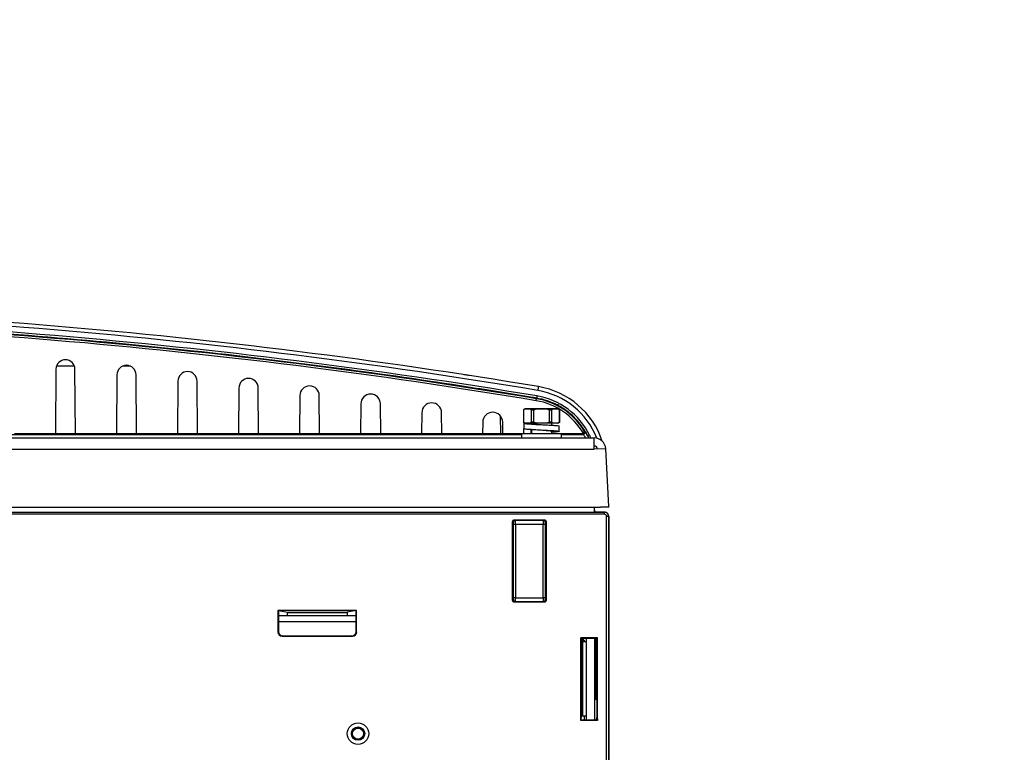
# Paper-space layout 'Sheet1' of a CAD drawing. Header units: millimetres. Extents: x 0 to 420, y 0 to 297.
# Tile 36 of 135: x 104 to 153, y 86 to 122. Entities that reach past the tile are written whole.
import ezdxf

# ---------------------------------------------------------------- set-up
doc = ezdxf.new("R2010")
doc.units = ezdxf.units.MM
doc.layers.add('SLD-0', color=179, linetype='Continuous')
doc.styles.add('SLDTEXTSTYLE1', font='TXT', dxfattribs={"width": 0.75})
doc.styles.add('SLDTEXTSTYLE3', font='TXT', dxfattribs={"width": 0.96})
doc.dimstyles.new('SLDDIMSTYLE3', dxfattribs={"dimtxt": 2.5, "dimasz": 3.302, "dimexe": 0, "dimexo": 0.0625, "dimtad": 1, "dimdec": 1, "dimlfac": 5, "dimrnd": 1e-09, "dimzin": 4, "dimdsep": 46, "dimtxsty": 'SLDTEXTSTYLE1', "dimblk1": 'NONE', "dimblk2": 'NONE', "dimsah": 1, "dimcen": 0, "dimadec": 0, "dimazin": 1, "dimtfac": 1, "dimtmove": 0, "dimatfit": 3, "dimldrblk": 'NONE', "dimfxl": 1, "dimfrac": 2, "dimtolj": 1, "dimtzin": 12, "dimarcsym": 0})
doc.dimstyles.new('SLDDIMSTYLE4', dxfattribs={"dimtxt": 2.5, "dimasz": 3.302, "dimexe": 0, "dimexo": 0.0625, "dimtad": 1, "dimdec": 1, "dimlfac": 5, "dimrnd": 1e-09, "dimzin": 12, "dimdsep": 46, "dimtxsty": 'SLDTEXTSTYLE1', "dimblk1": 'NONE', "dimblk2": 'NONE', "dimsah": 1, "dimcen": 0, "dimadec": 0, "dimazin": 3, "dimtfac": 1, "dimtmove": 0, "dimatfit": 3, "dimldrblk": 'NONE', "dimfxl": 1, "dimfrac": 2, "dimtolj": 1, "dimtzin": 12, "dimarcsym": 0})

# ---------------------------------------------------------------- blocks, each defined once
blk = doc.blocks.new('_D_22')
at = {"layer": 'SLD-0', "color": 179}
for p, q in [((177.639, 244.196), (170.681, 237.013)), ((170.681, 237.013), (163.266, 229.357)), ((168.235, 235.206), (170.681, 237.013)), ((170.681, 237.013), (168.594, 234.858)), ((170.681, 237.013), (168.953, 234.51)), ((168.235, 235.206), (168.953, 234.51)), ((163.266, 229.357), (151.443, 229.357))]:
    blk.add_line(p, q, dxfattribs=at)
at = {"layer": 'SLD-0', "color": 179, "char_height": 2.5, "attachment_point": 1, "style": 'SLDTEXTSTYLE3'}
for s, insert in [('%%c', (150.193, 232.392)), ('20.0', (155.213, 232.43))]:
    blk.add_mtext(s, dxfattribs=dict(at, insert=insert))
blk = doc.blocks.new('_None')
blk = doc.blocks.new('_D_23')
at = {"layer": 'SLD-0', "color": 179}
for p, q in [((163.999, 261.493), (154.023, 261.493)), ((172.8, 249.896), (163.999, 261.493)), ((171.384, 252.588), (170.588, 251.984)), ((172.8, 249.896), (170.986, 252.286)), ((171.384, 252.588), (172.8, 249.896)), ((172.8, 249.896), (170.588, 251.984)), ((175.52, 246.312), (172.8, 249.896))]:
    blk.add_line(p, q, dxfattribs=at)
at = {"layer": 'SLD-0', "color": 179, "char_height": 2.5, "attachment_point": 1, "style": 'SLDTEXTSTYLE3'}
for s, insert in [('%%c', (152.773, 264.528)), ('9.0', (157.794, 264.566))]:
    blk.add_mtext(s, dxfattribs=dict(at, insert=insert))
blk = doc.blocks.new('_D_24')
at = {"layer": 'SLD-0', "color": 179}
for p, q in [((241.453, 256.697), (250.709, 264.131)), ((250.709, 264.131), (262.532, 264.131)), ((241.453, 256.697), (243.478, 258.965)), ((244.105, 258.186), (243.478, 258.965)), ((241.453, 256.697), (243.792, 258.576)), ((244.105, 258.186), (241.453, 256.697)), ((236.385, 252.627), (241.453, 256.697))]:
    blk.add_line(p, q, dxfattribs=at)
at = {"layer": 'SLD-0', "color": 179, "char_height": 2.5, "attachment_point": 1, "style": 'SLDTEXTSTYLE3'}
for s, insert in [('%%c', (251.047, 267.167)), ('13.0', (256.067, 267.205))]:
    blk.add_mtext(s, dxfattribs=dict(at, insert=insert))
blk = doc.blocks.new('_D_25')
at = {"layer": 'SLD-0', "color": 179}
for p, q in [((240.691, 239.098), (237.146, 235.226)), ((237.146, 235.226), (227.951, 225.18)), ((234.752, 233.35), (237.146, 235.226)), ((237.146, 235.226), (235.121, 233.013)), ((237.146, 235.226), (235.489, 232.675)), ((234.752, 233.35), (235.489, 232.675)), ((227.951, 225.18), (216.128, 225.18))]:
    blk.add_line(p, q, dxfattribs=at)
at = {"layer": 'SLD-0', "color": 179, "char_height": 2.5, "attachment_point": 1, "style": 'SLDTEXTSTYLE3'}
for s, insert in [('%%c', (214.878, 228.215)), ('10.5', (219.898, 228.254))]:
    blk.add_mtext(s, dxfattribs=dict(at, insert=insert))
blk = doc.blocks.new('_D_28')
at = {"layer": 'SLD-0', "color": 179}
for p, q in [((173.264, 174.39), (183.569, 183.365)), ((183.569, 183.365), (193.545, 183.365)), ((173.264, 174.39), (175.198, 176.738)), ((175.855, 175.984), (175.198, 176.738)), ((173.264, 174.39), (175.526, 176.361)), ((175.855, 175.984), (173.264, 174.39)), ((169.87, 171.435), (173.264, 174.39))]:
    blk.add_line(p, q, dxfattribs=at)
at = {"layer": 'SLD-0', "color": 179, "char_height": 2.5, "attachment_point": 1, "style": 'SLDTEXTSTYLE3'}
for s, insert in [('%%c', (183.906, 186.4)), ('9.0', (188.927, 186.438))]:
    blk.add_mtext(s, dxfattribs=dict(at, insert=insert))
blk = doc.blocks.new('_D_30')
at = {"layer": 'SLD-0', "color": 179}
for p, q in [((230.033, 164.087), (234.374, 159.249)), ((236.006, 156.682), (234.374, 159.249)), ((234.374, 159.249), (236.75, 157.35)), ((234.374, 159.249), (236.378, 157.016)), ((234.374, 159.249), (244.668, 147.778)), ((236.006, 156.682), (236.75, 157.35)), ((244.668, 147.778), (256.491, 147.778))]:
    blk.add_line(p, q, dxfattribs=at)
at = {"layer": 'SLD-0', "color": 179, "char_height": 2.5, "attachment_point": 1, "style": 'SLDTEXTSTYLE3'}
for s, insert in [('%%c', (245.006, 150.813)), ('13.0', (250.026, 150.851))]:
    blk.add_mtext(s, dxfattribs=dict(at, insert=insert))
blk = doc.blocks.new('_D_31')
at = {"layer": 'SLD-0', "color": 179}
for p, q in [((224.118, 191.46), (212.295, 191.46)), ((230.761, 181.361), (224.118, 191.46)), ((229.53, 184.142), (228.695, 183.593)), ((229.53, 184.142), (230.761, 181.361)), ((230.761, 181.361), (228.695, 183.593)), ((230.761, 181.361), (229.113, 183.868)), ((233.646, 176.975), (230.761, 181.361))]:
    blk.add_line(p, q, dxfattribs=at)
at = {"layer": 'SLD-0', "color": 179, "char_height": 2.5, "attachment_point": 1, "style": 'SLDTEXTSTYLE3'}
for s, insert in [('%%c', (211.045, 194.495)), ('10.5', (216.066, 194.534))]:
    blk.add_mtext(s, dxfattribs=dict(at, insert=insert))

psp = doc.layouts.new('Sheet1')

# ---------------------------------------------------------------- linework, layer by layer
at = {"layer": 'SLD-0', "color": 179, "linetype": 'Continuous', "lineweight": 25}
for p, q in [((107.096, 105.026), (106.211, 105.026)), ((109.853, 105.026), (109.455, 105.026)), ((106.186, 104.882), (106.159, 101.706)), ((107.148, 101.706), (107.121, 104.882)), ((109.184, 104.605), (109.159, 101.706)), ((110.148, 101.706), (110.123, 104.605)), ((112.181, 104.296), (112.159, 101.706)), ((113.148, 101.706), (113.126, 104.296)), ((115.178, 103.956), (115.159, 101.706)), ((116.148, 101.706), (116.129, 103.956)), ((118.175, 103.584), (118.159, 101.706)), ((119.148, 101.706), (119.132, 103.584)), ((121.172, 103.181), (121.159, 101.706)), ((122.148, 101.706), (122.135, 103.181)), ((129.788, 103.333), (129.791, 103.352)), ((129.791, 103.352), (129.794, 103.37)), ((129.794, 103.37), (129.797, 103.387)), ((129.797, 103.387), (129.799, 103.402)), ((129.799, 103.402), (129.801, 103.415)), ((129.801, 103.415), (129.803, 103.424)), ((129.803, 103.424), (129.804, 103.43)), ((129.804, 103.432), (129.809, 103.461)), ((129.804, 103.43), (129.804, 103.432)), ((130.854, 103.126), (130.766, 103.126)), ((130.906, 103.112), (130.854, 103.126)), ((124.168, 102.745), (124.159, 101.706)), ((125.148, 101.706), (125.139, 102.745)), ((128.028, 102.589), (128.043, 101.706)), ((129.172, 102.873), (129.172, 102.279)), ((129.175, 102.279), (129.175, 102.873)), ((129.254, 102.926), (129.201, 102.912)), ((129.214, 102.912), (129.361, 102.926)), ((129.361, 102.926), (129.254, 102.926)), ((130.054, 102.926), (129.361, 102.926)), ((129.361, 102.926), (129.508, 102.912)), ((129.759, 102.912), (129.508, 102.912)), ((129.682, 102.873), (129.546, 102.873)), ((129.546, 102.873), (129.546, 102.279)), ((129.682, 102.279), (129.682, 102.873)), ((129.759, 102.912), (130.054, 102.926)), ((130.054, 102.926), (130.348, 102.912)), ((130.746, 102.926), (130.054, 102.926)), ((130.599, 102.912), (130.348, 102.912)), ((130.425, 102.873), (130.425, 102.279)), ((130.561, 102.873), (130.425, 102.873)), ((130.561, 102.279), (130.561, 102.873)), ((130.599, 102.912), (130.746, 102.926)), ((130.746, 102.926), (130.893, 102.912)), ((130.854, 102.926), (130.746, 102.926)), ((130.906, 102.912), (130.854, 102.926)), ((130.932, 102.873), (130.932, 102.279)), ((130.936, 102.279), (130.936, 102.873)), ((127.164, 102.277), (127.159, 101.706)), ((128.148, 101.706), (128.143, 102.277)), ((129.184, 102.226), (129.184, 101.966)), ((129.244, 102.226), (129.184, 102.226)), ((129.201, 102.24), (129.254, 102.226)), ((129.361, 102.226), (129.214, 102.24)), ((129.361, 102.226), (129.254, 102.226)), ((129.508, 102.24), (129.361, 102.226)), ((130.054, 102.226), (129.361, 102.226)), ((129.759, 102.24), (129.508, 102.24)), ((129.682, 102.279), (129.546, 102.279)), ((130.054, 102.226), (129.759, 102.24)), ((130.348, 102.24), (130.054, 102.226)), ((130.746, 102.226), (130.054, 102.226)), ((130.056, 102.156), (130.055, 102.156)), ((130.599, 102.24), (130.348, 102.24)), ((130.561, 102.279), (130.425, 102.279)), ((130.554, 102.128), (130.554, 102.226)), ((130.746, 102.226), (130.599, 102.24)), ((130.893, 102.24), (130.746, 102.226)), ((130.854, 102.226), (130.746, 102.226)), ((130.854, 102.226), (130.906, 102.24)), ((89.863, 101.679), (129.074, 101.679)), ((106.159, 101.706), (104.148, 101.706)), ((107.148, 101.706), (106.159, 101.706)), ((109.159, 101.706), (107.148, 101.706)), ((110.148, 101.706), (109.159, 101.706)), ((112.159, 101.706), (110.148, 101.706)), ((113.148, 101.706), (112.159, 101.706)), ((115.159, 101.706), (113.148, 101.706)), ((116.148, 101.706), (115.159, 101.706)), ((118.159, 101.706), (116.148, 101.706)), ((119.148, 101.706), (118.159, 101.706)), ((121.159, 101.706), (119.148, 101.706)), ((122.148, 101.706), (121.159, 101.706)), ((124.159, 101.706), (122.148, 101.706)), ((125.148, 101.706), (124.159, 101.706)), ((127.159, 101.706), (125.148, 101.706)), ((128.148, 101.706), (127.159, 101.706)), ((129.074, 101.706), (128.148, 101.706)), ((129.074, 101.706), (129.074, 101.506)), ((131.034, 101.706), (129.074, 101.706)), ((129.19, 101.691), (129.19, 101.951)), ((129.528, 101.951), (129.528, 101.691)), ((129.554, 101.924), (129.554, 101.706)), ((130.554, 101.706), (130.554, 101.828)), ((130.924, 101.826), (130.924, 102.086)), ((131.034, 101.506), (131.034, 101.706)), ((132.056, 101.706), (131.034, 101.706)), ((131.034, 101.679), (132.103, 101.679)), ((132.103, 101.679), (132.056, 101.706)), ((90.344, 101.506), (132.646, 101.506)), ((132.646, 100.946), (132.646, 101.506)), ((90.344, 100.946), (132.646, 100.946)), ((133.205, 100.975), (132.646, 100.946)), ((133.354, 98.127), (133.205, 100.975)), ((44.158, 97.852), (133.149, 97.852)), ((133.149, 97.752), (44.158, 97.752)), ((44.654, 97.856), (132.654, 97.856)), ((90.744, 98.106), (132.955, 98.106)), ((132.654, 97.856), (132.654, 98.106)), ((133.153, 97.856), (132.654, 97.856)), ((132.955, 98.106), (133.354, 98.127)), ((133.154, 98.106), (132.955, 98.106)), ((133.149, 97.852), (133.154, 97.856)), ((133.149, 97.752), (133.149, 97.852)), ((133.354, 98.106), (133.154, 98.106)), ((133.352, 98.127), (133.354, 98.106)), ((128.612, 97.368), (128.612, 96.898)), ((128.675, 97.358), (128.612, 97.368)), ((128.712, 97.468), (128.775, 97.458)), ((130.195, 97.468), (128.712, 97.468)), ((128.775, 97.458), (130.132, 97.458)), ((130.132, 97.458), (130.195, 97.468)), ((130.295, 97.368), (130.232, 97.358)), ((130.295, 96.898), (130.295, 97.368)), ((133.249, 48.688), (133.249, 97.652)), ((133.249, 97.652), (133.349, 97.652)), ((133.354, 97.656), (133.349, 97.652)), ((133.349, 97.652), (133.349, 48.682)), ((133.354, 97.656), (133.354, 97.656)), ((133.354, 97.656), (133.354, 48.656)), ((133.36, 97.656), (133.36, 58.578)), ((128.612, 96.898), (128.654, 96.856)), ((128.612, 96.898), (128.612, 94.014)), ((128.654, 96.856), (128.654, 94.056)), ((128.68, 93.654), (128.68, 97.258)), ((128.78, 97.258), (128.68, 97.258)), ((128.78, 97.258), (128.78, 93.654)), ((130.127, 97.258), (128.78, 97.258)), ((130.127, 93.654), (130.127, 97.258)), ((130.227, 97.258), (130.127, 97.258)), ((130.227, 97.258), (130.227, 93.654)), ((130.254, 96.856), (130.295, 96.898)), ((130.254, 96.856), (130.254, 94.056)), ((130.295, 94.014), (130.295, 96.898)), ((128.654, 94.056), (128.612, 94.014)), ((128.612, 94.014), (128.612, 93.544)), ((130.254, 94.056), (130.295, 94.014)), ((130.295, 93.544), (130.295, 94.014)), ((128.612, 93.544), (128.675, 93.554)), ((128.78, 93.654), (128.68, 93.654)), ((128.775, 93.454), (128.712, 93.444)), ((128.712, 93.444), (130.195, 93.444)), ((130.132, 93.454), (128.775, 93.454)), ((128.78, 93.654), (130.127, 93.654)), ((130.227, 93.654), (130.127, 93.654)), ((130.195, 93.444), (130.132, 93.454)), ((130.232, 93.554), (130.295, 93.544)), ((120.967, 93.028), (117.1, 93.028)), ((117.1, 93.028), (117.1, 91.971)), ((117.1, 93.028), (117.132, 93.023)), ((117.132, 93.023), (117.132, 91.976)), ((117.132, 93.023), (117.57, 92.95)), ((117.57, 92.95), (120.497, 92.95)), ((120.495, 92.91), (117.572, 92.91)), ((117.572, 92.776), (117.572, 92.91)), ((120.495, 92.91), (120.495, 92.776)), ((120.935, 93.023), (120.497, 92.95)), ((120.967, 93.028), (120.935, 93.023)), ((120.935, 91.976), (120.935, 93.023)), ((120.967, 91.971), (120.967, 93.028)), ((117.132, 92.776), (120.935, 92.776)), ((117.1, 91.971), (117.132, 91.976)), ((120.935, 91.976), (120.967, 91.971)), ((117.332, 91.776), (117.3, 91.771)), ((117.3, 91.771), (120.767, 91.771)), ((117.332, 91.776), (120.735, 91.776)), ((120.767, 91.771), (120.735, 91.776)), ((132.811, 91.688), (131.989, 91.688)), ((131.989, 87.625), (131.989, 91.688)), ((131.989, 91.688), (131.994, 91.656)), ((132.714, 91.656), (131.994, 91.656)), ((131.996, 91.646), (132.024, 91.48)), ((132.008, 91.575), (132.154, 91.575)), ((132.024, 87.832), (132.024, 91.48)), ((132.064, 91.478), (132.064, 87.834)), ((132.254, 91.478), (132.064, 91.478)), ((132.154, 91.575), (132.154, 91.478)), ((132.254, 91.656), (132.254, 87.656)), ((132.654, 91.656), (132.654, 87.656)), ((132.754, 91.654), (132.78, 91.499)), ((132.78, 91.499), (132.811, 91.688)), ((132.78, 87.813), (132.78, 91.499)), ((132.811, 87.625), (132.811, 91.688)), ((132.72, 88.656), (132.654, 88.656)), ((132.76, 88.654), (132.78, 88.535)), ((131.989, 87.625), (131.994, 87.656)), ((132.811, 87.625), (131.989, 87.625)), ((131.994, 87.656), (132.714, 87.656)), ((131.996, 87.666), (132.024, 87.832)), ((132.254, 87.834), (132.064, 87.834)), ((132.154, 87.834), (132.154, 87.656)), ((132.754, 87.658), (132.78, 87.813)), ((132.78, 87.813), (132.811, 87.625))]:
    psp.add_line(p, q, dxfattribs=at)
at = {"layer": 'SLD-0', "color": 8, "linetype": 'Continuous', "lineweight": 25}
for p, q in [((129.175, 102.873), (129.172, 102.873)), ((129.214, 102.912), (129.201, 102.912)), ((130.906, 102.912), (130.893, 102.912)), ((130.936, 102.873), (130.932, 102.873)), ((129.175, 102.279), (129.172, 102.279)), ((129.214, 102.24), (129.201, 102.24)), ((130.906, 102.24), (130.893, 102.24)), ((130.936, 102.279), (130.932, 102.279)), ((132.416, 101.635), (132.455, 101.506)), ((132.327, 101.586), (132.356, 101.506)), ((133.154, 98.106), (133.153, 98.116)), ((128.612, 96.861), (128.649, 96.861)), ((128.654, 96.761), (128.612, 96.761)), ((128.612, 94.151), (128.654, 94.151)), ((128.649, 94.051), (128.612, 94.051)), ((120.935, 92.476), (117.132, 92.476)), ((132.053, 91.575), (132.053, 91.656)), ((132.093, 91.656), (132.093, 91.575)), ((132.72, 88.656), (132.72, 91.656)), ((132.76, 91.618), (132.76, 88.654))]:
    psp.add_line(p, q, dxfattribs=at)
at = {"layer": 'SLD-0', "color": 179, "linetype": 'Continuous', "lineweight": 25}
for radius in [0.53, 0.328, 0.311, 0.271]:
    psp.add_circle((121.034, 86.976), radius, dxfattribs=at)
for centre, radius, start, end in [((81.554, -185.931), 293.957, 80.53314, 89.88095), ((81.554, -185.92), 293.757, 80.53314, 89.88095), ((81.554, -185.931), 293.357, 80.53314, 89.85803), ((81.554, -185.931), 293.257, 80.53314, 89.85803), ((106.654, 104.878), 0.467, 0.5, 179.5), ((109.654, 104.601), 0.469, 0.5, 179.5), ((112.654, 104.292), 0.472, 0.5, 179.5), ((115.654, 103.952), 0.475, 0.5, 179.5), ((118.654, 103.58), 0.478, 0.5, 179.5), ((121.654, 103.176), 0.482, 0.5, 179.5), ((132.955, 103.016), 3.177, 170.0533, 171.95), ((129.245, 100.081), 3.532, 26.1146, 80.5374), ((135.217, 102.99), 5.413, 169.009, 171.0168), ((129.245, 100.077), 4, 18.4846, 80.5331), ((124.654, 102.74), 0.486, 0.5, 179.5), ((129.245, 100.077), 3.301, 29.8597, 80.5331), ((129.245, 100.077), 3.401, 31.5688, 80.5332), ((127.654, 102.272), 0.49, 0.5, 179.5), ((129.212, 102.873), 0.04, 105, 180), ((130.896, 102.873), 0.04, 0, 75), ((129.212, 102.279), 0.04, 180, 255.0009), ((130.896, 102.279), 0.04, 285.0003, 0), ((132.103, 101.779), 0.1, 270.009, 30.769), ((128.73, 95.926), 6.842, 59.6399, 60.0897), ((132.641, 101.119), 0.564, 113.5077, 123.9335), ((132.646, 100.946), 0.56, 2.9999, 89.9999), ((132.646, 100.946), 0.16, 3.0001, 89.9997), ((133.149, 97.652), 0.2, 0.0024, 89.9979), ((128.775, 97.358), 0.1, 90.0686, 180.0083), ((130.132, 97.358), 0.1, 359.9917, 89.9306), ((128.775, 93.554), 0.1, 179.9943, 269.9305), ((130.132, 93.554), 0.1, 270.0709, 0.0062)]:
    psp.add_arc(centre, radius, start, end, dxfattribs=at)
at = {"layer": 'SLD-0', "color": 8, "linetype": 'Continuous', "lineweight": 25}
psp.add_arc((129.245, 100.087), 3.8, 21.6678, 80.5331, dxfattribs=at)
at = {"layer": 'SLD-0', "color": 179, "linetype": 'Continuous', "lineweight": 25}
for centre, major_axis, ratio, start_param, end_param in [((81.554, -186.06), (0, 293.62), 1, 6.118033, 6.280683), ((132.754, 97.956), (-0.0707, -0.0707), 0.999924, 5.497825, 7.068545), ((133.149, 97.652), (0.0707, 0.0707), 0.999924, 5.497844, 7.068564), ((133.754, 97.756), (0.633, -0.095), 0.048886, 2.826057, 2.827008), ((128.712, 97.368), (-0.0988, 0.0164), 0.998592, 4.877617, 6.447965), ((128.675, 97.258), (0, 0.1), 0.052408, 4.712383, 6.274459), ((128.775, 97.258), (0, 0.2), 0.026204, 4.712386, 6.274459), ((130.132, 97.258), (0, 0.2), 0.026204, 0.008727, 1.570799), ((130.195, 97.368), (0.0988, 0.0164), 0.998592, 6.118405, 7.688739), ((130.232, 97.258), (0, 0.1), 0.052408, 0.008727, 1.570802), ((128.712, 93.544), (-0.0988, -0.0164), 0.998592, 6.118394, 7.688754), ((128.675, 93.654), (0, 0.1), 0.052408, 3.150187, 4.712376), ((128.775, 93.654), (0, 0.2), 0.026204, 3.150502, 4.712389), ((130.132, 93.654), (0, 0.2), 0.026204, 1.570796, 3.132866), ((130.195, 93.544), (0.0988, -0.0164), 0.998592, 4.877622, 6.447976), ((130.232, 93.654), (0, 0.1), 0.052408, 1.57081, 3.132866), ((117.57, 92.91), (0, 0.04), 0.052408, 4.712379, 6.274456), ((120.497, 92.91), (0, 0.04), 0.052408, 0.008563, 1.570806), ((117.301, 91.971), (0.198, 0.033), 0.998592, 2.976817, 4.547156), ((117.332, 91.976), (0.198, 0.033), 0.998592, 2.976816, 4.547156), ((120.735, 91.976), (-0.198, 0.033), 0.998592, 1.736023, 3.306369), ((120.767, 91.971), (-0.198, 0.033), 0.998592, 1.736029, 3.306369), ((131.996, 91.846), (0, 0.2), 0.008727, 2.820733, 3.089233), ((132.064, 91.48), (0.04, 0), 0.052408, 3.149923, 4.71242), ((132.714, 91.654), (0.04, 0), 0.052408, 0.00924, 1.570796), ((132.72, 88.654), (0.04, 0), 0.052408, 0.009184, 1.570796), ((131.996, 87.466), (0, 0.2), 0.008727, 0.05236, 0.32086), ((132.064, 87.832), (0.04, 0), 0.052408, 1.570766, 3.132596), ((132.714, 87.658), (0.04, 0), 0.052408, 4.712362, 6.274459)]:
    psp.add_ellipse(centre, major_axis=major_axis, ratio=ratio, start_param=start_param, end_param=end_param, dxfattribs=at)
at = {"layer": 'SLD-0', "color": 8, "linetype": 'Continuous', "lineweight": 25}
psp.add_ellipse((132.749, 97.952), major_axis=(0.0707, 0.0707), ratio=0.999772, start_param=2.65305, end_param=3.630136, dxfattribs=at)
at = {"layer": 'SLD-0', "color": 179, "linetype": 'Continuous', "lineweight": 25}
for points, knots in [([(129.809, 103.461), (129.743, 103.472), (129.414, 103.527), (128.033, 103.754), (124.608, 104.294), (119.325, 105.038), (112.544, 105.843), (105.318, 106.525), (97.65, 107.044), (89.972, 107.376), (84.849, 107.428), (82.288, 107.454)], [0, 0, 0, 0, 0.0041893, 0.0209465, 0.0879765, 0.2220744, 0.3561723, 0.5171015, 0.6780861, 0.8390707, 1, 1, 1, 1]), ([(126.51, 104.568), (126.495, 104.57), (126.47, 104.574), (126.332, 104.595), (126.241, 104.609), (126.231, 104.611)], [0, 0, 0, 0, 0.579719, 0.953381, 1, 1, 1, 1]), ([(132.327, 101.586), (132.296, 101.645), (132.143, 101.943), (131.826, 102.373), (131.34, 102.814), (130.859, 103.121), (130.345, 103.345), (129.988, 103.422), (129.809, 103.461)], [0, 0, 0, 0, 0.061423, 0.308722, 0.486311, 0.663899, 0.83195, 1, 1, 1, 1]), ([(129.175, 102.873), (129.175, 102.875), (129.175, 102.879), (129.177, 102.885), (129.181, 102.893), (129.193, 102.906), (129.205, 102.911), (129.214, 102.912), (129.214, 102.912)], [0, 0, 0, 0, 0.0532413, 0.1177222, 0.22724, 0.4303092, 0.9973672, 1, 1, 1, 1]), ([(129.508, 102.912), (129.515, 102.91), (129.525, 102.908), (129.537, 102.898), (129.542, 102.89), (129.546, 102.881), (129.546, 102.876), (129.546, 102.874), (129.546, 102.873)], [0, 0, 0, 0, 0.470279, 0.631496, 0.834254, 0.912023, 0.990487, 1, 1, 1, 1]), ([(129.682, 102.873), (129.682, 102.875), (129.683, 102.88), (129.688, 102.887), (129.699, 102.897), (129.723, 102.907), (129.745, 102.91), (129.759, 102.912)], [0, 0, 0, 0, 0.065429, 0.147177, 0.277242, 0.536207, 1, 1, 1, 1]), ([(130.348, 102.912), (130.355, 102.911), (130.375, 102.909), (130.4, 102.902), (130.417, 102.89), (130.423, 102.883), (130.425, 102.877), (130.425, 102.874), (130.425, 102.873)], [0, 0, 0, 0, 0.246952, 0.653604, 0.816122, 0.898512, 0.96819, 1, 1, 1, 1]), ([(130.561, 102.873), (130.561, 102.874), (130.561, 102.877), (130.562, 102.883), (130.565, 102.891), (130.574, 102.902), (130.586, 102.909), (130.595, 102.911), (130.599, 102.912)], [0, 0, 0, 0, 0.0354702, 0.0982968, 0.1957053, 0.3674305, 0.740512, 1, 1, 1, 1]), ([(130.893, 102.912), (130.901, 102.91), (130.91, 102.908), (130.922, 102.898), (130.928, 102.89), (130.931, 102.881), (130.932, 102.876), (130.932, 102.874), (130.932, 102.873)], [0, 0, 0, 0, 0.4702805, 0.6314988, 0.8342573, 0.9120264, 0.9904866, 1, 1, 1, 1]), ([(129.214, 102.24), (129.211, 102.241), (129.205, 102.242), (129.195, 102.246), (129.185, 102.253), (129.179, 102.262), (129.176, 102.269), (129.175, 102.275), (129.175, 102.278), (129.175, 102.279)], [0, 0, 0, 0, 0.1529, 0.39868, 0.687945, 0.793877, 0.900616, 0.967756, 1, 1, 1, 1]), ([(129.184, 102.226), (129.196, 102.22), (129.221, 102.209), (129.415, 102.192), (129.692, 102.175), (130.025, 102.157), (130.361, 102.14), (130.655, 102.123), (130.85, 102.106), (130.937, 102.093), (130.918, 102.087), (130.915, 102.086)], [0, 0, 0, 0, 0.122447, 0.24508, 0.36734, 0.490145, 0.612235, 0.735196, 0.85713, 0.980234, 1, 1, 1, 1]), ([(129.546, 102.279), (129.546, 102.277), (129.546, 102.272), (129.544, 102.265), (129.538, 102.255), (129.526, 102.245), (129.515, 102.242), (129.508, 102.24)], [0, 0, 0, 0, 0.0663162, 0.1484943, 0.2796337, 0.5414121, 1, 1, 1, 1]), ([(129.524, 102.226), (129.531, 102.22), (129.546, 102.209), (129.664, 102.192), (129.833, 102.175), (129.975, 102.163), (130.047, 102.156), (130.052, 102.156)], [0, 0, 0, 0, 0.245273, 0.490924, 0.73582, 0.981817, 1, 1, 1, 1]), ([(129.759, 102.24), (129.758, 102.24), (129.743, 102.242), (129.723, 102.245), (129.701, 102.254), (129.691, 102.261), (129.684, 102.269), (129.682, 102.275), (129.682, 102.278), (129.682, 102.279)], [0, 0, 0, 0, 0.05205, 0.488736, 0.651283, 0.814787, 0.89586, 0.977783, 1, 1, 1, 1]), ([(130.425, 102.279), (130.425, 102.277), (130.424, 102.273), (130.42, 102.266), (130.41, 102.256), (130.386, 102.245), (130.363, 102.242), (130.348, 102.24)], [0, 0, 0, 0, 0.0579, 0.13626, 0.258169, 0.495081, 1, 1, 1, 1]), ([(130.599, 102.24), (130.597, 102.241), (130.591, 102.242), (130.581, 102.246), (130.571, 102.253), (130.565, 102.262), (130.562, 102.268), (130.561, 102.274), (130.561, 102.278), (130.561, 102.279)], [0, 0, 0, 0, 0.152895, 0.398003, 0.68716, 0.791451, 0.896505, 0.96422, 1, 1, 1, 1]), ([(130.932, 102.279), (130.932, 102.277), (130.932, 102.272), (130.929, 102.265), (130.924, 102.255), (130.911, 102.245), (130.9, 102.242), (130.893, 102.24)], [0, 0, 0, 0, 0.066317, 0.148503, 0.279631, 0.541426, 1, 1, 1, 1]), ([(129.184, 101.966), (129.196, 101.96), (129.221, 101.949), (129.415, 101.932), (129.692, 101.915), (130.025, 101.897), (130.362, 101.88), (130.653, 101.863), (130.857, 101.846), (130.944, 101.829), (130.898, 101.812), (130.76, 101.796), (130.61, 101.787), (130.554, 101.784)], [0, 0, 0, 0, 0.0941016, 0.188347, 0.2823052, 0.3766823, 0.4705087, 0.5650065, 0.658714, 0.7533199, 0.8469212, 0.9416238, 1, 1, 1, 1]), ([(130.052, 101.896), (130.115, 101.891), (130.246, 101.88), (130.42, 101.863), (130.539, 101.846), (130.592, 101.833), (130.58, 101.827), (130.578, 101.826)], [0, 0, 0, 0, 0.226062, 0.472042, 0.715948, 0.962214, 1, 1, 1, 1]), ([(132.056, 101.706), (132.067, 101.707), (132.085, 101.709), (132.101, 101.717), (132.107, 101.72)], [0, 0, 0, 0, 0.618438, 1, 1, 1, 1]), ([(132.107, 101.72), (132.115, 101.726), (132.129, 101.736), (132.146, 101.76), (132.157, 101.791), (132.157, 101.826), (132.148, 101.848), (132.142, 101.857), (132.142, 101.857)], [0, 0, 0, 0, 0.1422523, 0.283811, 0.4835748, 0.7562412, 0.9952223, 1, 1, 1, 1]), ([(132.189, 101.83), (132.195, 101.822), (132.207, 101.805), (132.266, 101.704), (132.31, 101.618), (132.327, 101.586)], [0, 0, 0, 0, 0.382766, 0.766839, 1, 1, 1, 1]), ([(133.354, 97.656), (133.353, 97.671), (133.35, 97.709), (133.326, 97.765), (133.28, 97.816), (133.22, 97.85), (133.176, 97.854), (133.154, 97.856)], [0, 0, 0, 0, 0.1442978, 0.3590134, 0.5737665, 0.7868073, 1, 1, 1, 1])]:
    psp.add_open_spline(points, degree=3, knots=knots, dxfattribs=at)
at = {"layer": 'SLD-0', "color": 8, "linetype": 'Continuous', "lineweight": 25}
psp.add_open_spline([(132.216, 101.506), (132.207, 101.522), (132.171, 101.585), (132.121, 101.656), (132.109, 101.671), (132.103, 101.679)], degree=3, knots=[0, 0, 0, 0, 0.139071, 0.570533, 1, 1, 1, 1], dxfattribs=at)

# ---------------------------------------------------------------- dimensions: what is measured, and where the dimension line sits
at = {"layer": 'SLD-0', "color": 179}
for p1, dimstyle, picture, middle in [((0.889, 0.948), 'SLDDIMSTYLE3', '_D_24', (257.414, 266.248)), ((0.517, 0.737), 'SLDDIMSTYLE3', '_D_23', (158.218, 263.609)), ((1.173, 1.62), 'SLDDIMSTYLE3', '_D_22', (156.561, 231.473)), ((0.745, 0.74), 'SLDDIMSTYLE4', '_D_25', (221.245, 227.297)), ((0.831303, 0.6414323), 'SLDDIMSTYLE4', '_D_31', (217.4129934, 193.5763759)), ((0.634, 0.639), 'SLDDIMSTYLE3', '_D_28', (189.351, 185.481)), ((1.067, 0.743), 'SLDDIMSTYLE3', '_D_30', (251.373, 149.894))]:
    dim = psp.add_diameter_dim_2p(p1=p1, p2=(0, 0), dimstyle=dimstyle, dxfattribs=at)
    dim.commit()
    dim.dimension.update_dxf_attribs({"geometry": picture, "text_midpoint": middle, "dimtype": 163})

doc.saveas('drawing.dxf')
